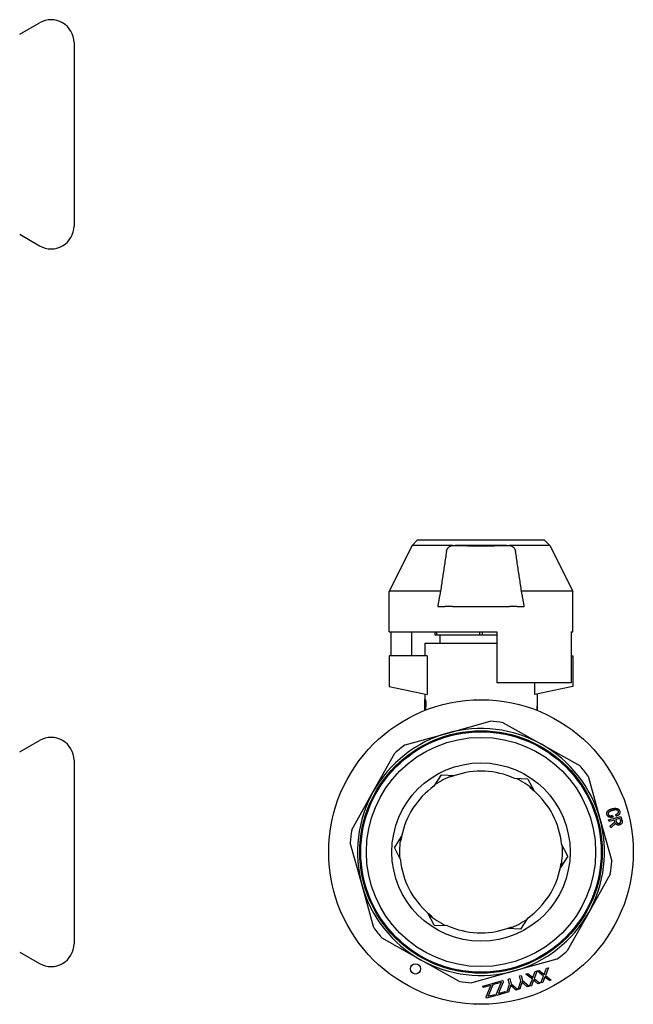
# Model space of a CAD drawing. Header units: millimetres. Extents: x 55 to 3500, y 1 to 371.
# Tile 11 of 11: x 378 to 499, y 170 to 364. Entities that reach past the tile are written whole.
import ezdxf

# ---------------------------------------------------------------- set-up
doc = ezdxf.new("R2010")
doc.units = ezdxf.units.MM
doc.layers.add('DETAIL', color=2, linetype='Continuous')

msp = doc.modelspace()

# ---------------------------------------------------------------- linework, layer by layer
at = {"layer": 'DETAIL'}
for p, q in [((378.41, 360.86), (382.33, 363.13)), ((389.08, 359.23), (389.08, 323.23)), ((378.41, 321.6), (382.33, 319.33)), ((456.48, 261.54), (455.48, 260.54)), ((481.48, 261.54), (456.48, 261.54)), ((481.48, 261.54), (482.48, 260.54)), ((455.48, 260.54), (450.98, 251.54)), ((463.44, 260.54), (455.48, 260.54)), ((463.44, 260.54), (463.67, 260.54)), ((463.67, 260.54), (463.88, 260.54)), ((474.08, 260.54), (463.88, 260.54)), ((474.08, 260.54), (474.29, 260.54)), ((474.29, 260.54), (474.52, 260.54)), ((482.48, 260.54), (474.52, 260.54)), ((482.48, 260.54), (486.98, 251.54)), ((461.03, 251.54), (450.98, 251.54)), ((450.98, 243.54), (450.98, 251.54)), ((486.98, 251.54), (476.94, 251.54)), ((486.98, 243.54), (486.98, 251.54)), ((460.48, 248.54), (461.9, 248.54)), ((463.4, 248.54), (461.9, 248.54)), ((463.4, 248.54), (474.56, 248.54)), ((476.07, 248.54), (474.56, 248.54)), ((476.07, 248.54), (477.48, 248.54)), ((450.98, 243.54), (472.08, 243.54)), ((451.25, 243.54), (451.25, 238.84)), ((455.33, 243.54), (455.33, 238.84)), ((459.98, 242.94), (459.98, 243.54)), ((460.24, 242.94), (459.98, 242.94)), ((460.24, 243.54), (460.24, 242.94)), ((468.73, 242.94), (460.24, 242.94)), ((460.98, 241.34), (460.98, 242.94)), ((468.73, 242.94), (468.73, 243.54)), ((469.24, 242.94), (468.73, 242.94)), ((469.24, 243.54), (469.24, 242.94)), ((472.08, 242.94), (469.24, 242.94)), ((472.08, 243.54), (472.08, 233.54)), ((486.71, 243.54), (486.71, 233.54)), ((486.71, 243.54), (486.98, 243.54)), ((457.98, 241.34), (472.08, 241.34)), ((457.98, 241.34), (457.98, 238.84)), ((458.4, 238.84), (450.98, 238.84)), ((450.98, 238.84), (450.98, 232.84)), ((458.4, 238.84), (458.4, 231.25)), ((486.71, 238.84), (486.98, 238.84)), ((486.98, 238.84), (486.98, 232.84)), ((450.98, 232.84), (458.4, 231.25)), ((486.71, 233.54), (472.08, 233.54)), ((479.57, 231.25), (479.57, 233.54)), ((486.98, 232.84), (479.57, 231.25)), ((457.97, 230.27), (458.01, 230.27)), ((457.97, 228.14), (457.97, 230.27)), ((457.98, 231.34), (457.98, 230.27)), ((458.01, 230.27), (458.02, 230.27)), ((479.98, 231.34), (479.98, 229.08)), ((457.98, 229.94), (457.98, 228.89)), ((457.98, 229.94), (458.01, 229.94)), ((457.98, 228.89), (458.01, 228.89)), ((457.98, 228.56), (457.98, 228.14)), ((457.98, 228.56), (458.01, 228.56)), ((457.99, 229.94), (457.99, 228.89)), ((457.99, 228.56), (457.99, 228.15)), ((458.05, 228.61), (458.06, 228.61)), ((458.13, 229.41), (458.14, 229.41)), ((479.98, 229.08), (479.98, 228.14)), ((462.44, 223.69), (470.78, 226.03)), ((473.32, 225.72), (480.87, 221.48)), ((454.1, 221.35), (462.44, 223.69)), ((378.41, 219.98), (382.33, 222.24)), ((480.87, 221.48), (488.42, 217.24)), ((447.84, 212.22), (452.09, 219.77)), ((389.08, 218.34), (389.08, 182.34)), ((461.17, 215.48), (459.74, 213.25)), ((461.17, 215.48), (463.82, 215.35)), ((463.11, 215.09), (462.78, 215.09)), ((478.19, 214.67), (475.54, 214.8)), ((478.19, 214.67), (479.4, 212.32)), ((490, 215.23), (492.33, 206.89)), ((478.82, 212.8), (478.66, 213.09)), ((443.6, 204.68), (447.84, 212.22)), ((492.33, 206.89), (494.67, 198.55)), ((494.03, 206.65), (496.46, 207.33)), ((494.8, 207.53), (494.9, 207.2)), ((495.51, 207.37), (495.42, 207.7)), ((496.3, 206.94), (495.43, 206.69)), ((496.39, 206.62), (496.3, 206.94)), ((496.46, 207.33), (496.66, 206.62)), ((494.13, 206.33), (494.03, 206.65)), ((495.18, 206.62), (494.13, 206.33)), ((494.37, 205.46), (495.28, 206.26)), ((494.47, 205.1), (494.37, 205.46)), ((495.41, 205.95), (494.47, 205.1)), ((495.28, 206.26), (495.18, 206.62)), ((495.43, 206.69), (495.54, 206.29)), ((451.97, 201.15), (453.4, 203.37)), ((445.63, 193.8), (443.3, 202.14)), ((451.97, 201.15), (453.18, 198.79)), ((453.27, 202.63), (453.11, 202.35)), ((486, 199.54), (484.78, 201.89)), ((486, 199.54), (484.57, 197.31)), ((484.69, 198.05), (484.86, 198.34)), ((494.37, 196.01), (490.12, 188.46)), ((447.97, 185.46), (445.63, 193.8)), ((459.78, 186.01), (458.57, 188.36)), ((459.14, 187.88), (459.31, 187.6)), ((490.12, 188.46), (485.88, 180.91)), ((459.78, 186.01), (462.42, 185.89)), ((474.85, 185.59), (475.18, 185.59)), ((476.79, 185.21), (478.22, 187.43)), ((476.79, 185.21), (474.15, 185.33)), ((457.1, 179.2), (449.55, 183.45)), ((378.41, 180.71), (382.33, 178.44)), ((464.65, 174.96), (457.1, 179.2)), ((483.87, 179.33), (475.53, 176.99)), ((475.53, 176.99), (467.19, 174.65)), ((476.53, 176.03), (476.85, 176.12)), ((476.82, 175.01), (476.53, 176.03)), ((476.85, 176.12), (477.13, 175.1)), ((477.8, 176.38), (478.19, 176.49)), ((479.06, 175.37), (477.8, 176.38)), ((478.19, 176.49), (479.03, 175.81)), ((479.24, 175.89), (479.61, 176.89)), ((479.99, 177), (479.41, 175.49)), ((479.61, 176.89), (479.99, 177)), ((480.02, 177), (480.41, 177.11)), ((481.28, 175.99), (480.02, 177)), ((480.41, 177.11), (481.25, 176.43)), ((480.75, 174.63), (481.28, 175.99)), ((481.46, 176.51), (481.83, 177.51)), ((482.21, 177.62), (481.64, 176.11)), ((481.64, 176.11), (482.77, 175.2)), ((481.83, 177.51), (482.21, 177.62)), ((469.34, 174.01), (471.23, 174.54)), ((469.42, 173.73), (469.34, 174.01)), ((470.95, 174.16), (469.42, 173.73)), ((471.32, 174.25), (470.52, 172.37)), ((470.85, 173.95), (470.95, 174.16)), ((471.23, 174.54), (471.32, 174.25)), ((471.38, 174.58), (473.27, 175.11)), ((471.46, 174.3), (471.38, 174.58)), ((472.99, 174.73), (471.46, 174.3)), ((472.01, 172.48), (472.89, 174.52)), ((473.35, 174.82), (472.56, 172.94)), ((472.89, 174.52), (472.99, 174.73)), ((473.27, 175.11), (473.35, 174.82)), ((474.03, 172.75), (474.6, 174.39)), ((474.31, 175.4), (474.63, 175.49)), ((474.6, 174.39), (474.31, 175.4)), ((474.63, 175.49), (474.91, 174.48)), ((474.91, 174.48), (476.22, 173.36)), ((476.25, 173.37), (476.82, 175.01)), ((476.88, 174.31), (476.62, 173.47)), ((477.13, 175.1), (478.44, 173.98)), ((478.06, 173.88), (477.38, 174.46)), ((478.44, 173.98), (478.06, 173.88)), ((478.53, 174.01), (479.06, 175.37)), ((478.88, 174.1), (478.53, 174.01)), ((479.18, 174.87), (478.88, 174.1)), ((479.41, 175.49), (480.55, 174.57)), ((480.17, 174.47), (479.57, 174.96)), ((480.55, 174.57), (480.17, 174.47)), ((481.1, 174.73), (480.75, 174.63)), ((481.4, 175.5), (481.1, 174.73)), ((482.4, 175.09), (481.79, 175.58)), ((482.77, 175.2), (482.4, 175.09)), ((469.97, 171.91), (470.85, 173.95)), ((471.77, 172.11), (470.05, 171.63)), ((470.35, 172.02), (471.69, 172.39)), ((471.69, 172.39), (471.77, 172.11)), ((472.09, 172.2), (472.01, 172.48)), ((473.8, 172.68), (472.09, 172.2)), ((472.39, 172.59), (473.72, 172.96)), ((473.72, 172.96), (473.8, 172.68)), ((474.4, 172.85), (474.03, 172.75)), ((474.66, 173.68), (474.4, 172.85)), ((475.84, 173.25), (475.16, 173.84)), ((476.22, 173.36), (475.84, 173.25)), ((476.62, 173.47), (476.25, 173.37)), ((470.05, 171.63), (469.97, 171.91))]:
    msp.add_line(p, q, dxfattribs=at)
at = {"layer": 'DETAIL', "flags": 128}
for points in [[(462.2, 259.32), (462.15, 258.99), (462.1, 258.67), (462.05, 258.35), (462, 258.02), (461.95, 257.7), (461.9, 257.37), (461.85, 257.05), (461.8, 256.73), (461.76, 256.4), (461.71, 256.08), (461.66, 255.75), (461.61, 255.43), (461.56, 255.11), (461.51, 254.78), (461.46, 254.46), (461.42, 254.13), (461.37, 253.81), (461.32, 253.49), (461.27, 253.16), (461.22, 252.84), (461.17, 252.51), (461.13, 252.19), (461.08, 251.87), (461.03, 251.54)], [(462.2, 259.32), (462.21, 259.39), (462.22, 259.46), (462.24, 259.53), (462.27, 259.61), (462.3, 259.68), (462.33, 259.75), (462.36, 259.82), (462.4, 259.89), (462.45, 259.95), (462.5, 260.02), (462.55, 260.08), (462.6, 260.14), (462.66, 260.19), (462.72, 260.25), (462.79, 260.29), (462.86, 260.34), (462.92, 260.38), (463, 260.41), (463.07, 260.45), (463.14, 260.47), (463.22, 260.5), (463.29, 260.52), (463.37, 260.53), (463.44, 260.54)], [(463.88, 260.54), (464.28, 260.53), (464.68, 260.51), (465.09, 260.5), (465.51, 260.49), (465.93, 260.48), (466.36, 260.47), (466.79, 260.47), (467.22, 260.46), (467.66, 260.46), (468.1, 260.45), (468.54, 260.45), (468.98, 260.45), (469.43, 260.45), (469.87, 260.45), (470.31, 260.46), (470.75, 260.46), (471.18, 260.47), (471.61, 260.47), (472.04, 260.48), (472.46, 260.49), (472.88, 260.5), (473.29, 260.51), (473.69, 260.53), (474.08, 260.54)], [(474.52, 260.54), (474.6, 260.53), (474.67, 260.52), (474.75, 260.5), (474.82, 260.47), (474.9, 260.45), (474.97, 260.42), (475.04, 260.38), (475.11, 260.34), (475.18, 260.3), (475.24, 260.25), (475.3, 260.2), (475.36, 260.14), (475.42, 260.08), (475.47, 260.02), (475.52, 259.96), (475.56, 259.89), (475.6, 259.82), (475.64, 259.75), (475.67, 259.68), (475.7, 259.61), (475.72, 259.54), (475.74, 259.46), (475.76, 259.39), (475.77, 259.32)], [(476.94, 251.54), (476.89, 251.87), (476.84, 252.19), (476.79, 252.51), (476.74, 252.84), (476.7, 253.16), (476.65, 253.49), (476.6, 253.81), (476.55, 254.13), (476.5, 254.46), (476.45, 254.78), (476.41, 255.11), (476.36, 255.43), (476.31, 255.75), (476.26, 256.08), (476.21, 256.4), (476.16, 256.73), (476.11, 257.05), (476.07, 257.37), (476.02, 257.7), (475.97, 258.02), (475.92, 258.35), (475.87, 258.67), (475.82, 258.99), (475.77, 259.32)], [(461.03, 251.54), (461.01, 251.42), (460.99, 251.29), (460.96, 251.17), (460.94, 251.04), (460.92, 250.92), (460.89, 250.79), (460.87, 250.67), (460.85, 250.54), (460.83, 250.42), (460.8, 250.29), (460.78, 250.17), (460.76, 250.04), (460.73, 249.92), (460.71, 249.79), (460.69, 249.67), (460.67, 249.54), (460.64, 249.42), (460.62, 249.29), (460.6, 249.17), (460.57, 249.04), (460.55, 248.92), (460.53, 248.79), (460.51, 248.67), (460.48, 248.54)], [(477.48, 248.54), (477.46, 248.67), (477.44, 248.79), (477.42, 248.92), (477.39, 249.04), (477.37, 249.17), (477.35, 249.29), (477.32, 249.42), (477.3, 249.54), (477.28, 249.67), (477.26, 249.79), (477.23, 249.92), (477.21, 250.04), (477.19, 250.17), (477.16, 250.29), (477.14, 250.42), (477.12, 250.54), (477.1, 250.67), (477.07, 250.79), (477.05, 250.92), (477.03, 251.04), (477.01, 251.17), (476.98, 251.29), (476.96, 251.42), (476.94, 251.54)], [(458.01, 230.27), (458.02, 230.27), (458.03, 230.26), (458.03, 230.26), (458.04, 230.25), (458.04, 230.24), (458.05, 230.22), (458.06, 230.21), (458.06, 230.18), (458.07, 230.16), (458.08, 230.13), (458.09, 230.1), (458.09, 230.06), (458.1, 230.02), (458.11, 229.98), (458.11, 229.93), (458.12, 229.88), (458.12, 229.82), (458.13, 229.77), (458.13, 229.71), (458.13, 229.65), (458.13, 229.59), (458.13, 229.53), (458.13, 229.47), (458.13, 229.41)], [(458.02, 230.27), (458.03, 230.27), (458.03, 230.26), (458.04, 230.26), (458.05, 230.25), (458.05, 230.24), (458.06, 230.22), (458.07, 230.21), (458.07, 230.18), (458.08, 230.16), (458.09, 230.13), (458.1, 230.1), (458.1, 230.06), (458.11, 230.02), (458.12, 229.98), (458.12, 229.93), (458.13, 229.88), (458.13, 229.82), (458.14, 229.77), (458.14, 229.71), (458.14, 229.65), (458.14, 229.59), (458.14, 229.53), (458.14, 229.48), (458.14, 229.41)], [(458.08, 229.41), (458.08, 229.45), (458.08, 229.49), (458.08, 229.53), (458.07, 229.57), (458.07, 229.61), (458.07, 229.64), (458.07, 229.68), (458.07, 229.71), (458.06, 229.75), (458.06, 229.78), (458.06, 229.8), (458.05, 229.83), (458.05, 229.85), (458.04, 229.87), (458.04, 229.88), (458.04, 229.89), (458.03, 229.91), (458.03, 229.91), (458.02, 229.92), (458.02, 229.93), (458.02, 229.93), (458.01, 229.93), (458.01, 229.94), (458.01, 229.94)], [(458.01, 228.89), (458.02, 228.9), (458.02, 228.9), (458.02, 228.9), (458.03, 228.91), (458.03, 228.91), (458.04, 228.92), (458.04, 228.94), (458.04, 228.95), (458.05, 228.96), (458.05, 228.98), (458.05, 229), (458.06, 229.02), (458.06, 229.04), (458.06, 229.07), (458.07, 229.1), (458.07, 229.13), (458.07, 229.16), (458.07, 229.19), (458.07, 229.23), (458.08, 229.26), (458.08, 229.3), (458.08, 229.33), (458.08, 229.36), (458.08, 229.41)], [(458.03, 228.16), (458.03, 228.18), (458.03, 228.2), (458.03, 228.21), (458.03, 228.23), (458.03, 228.25), (458.02, 228.26), (458.02, 228.28), (458.02, 228.3), (458.02, 228.31), (458.02, 228.33), (458.02, 228.35), (458.02, 228.36), (458.02, 228.38), (458.02, 228.4), (458.02, 228.41), (458.02, 228.43), (458.02, 228.44), (458.02, 228.46), (458.02, 228.48), (458.01, 228.49), (458.01, 228.51), (458.01, 228.53), (458.01, 228.54), (458.01, 228.56)], [(458.13, 229.41), (458.13, 229.35), (458.13, 229.31), (458.13, 229.27), (458.13, 229.23), (458.13, 229.18), (458.13, 229.14), (458.13, 229.09), (458.12, 229.05), (458.12, 229.01), (458.12, 228.97), (458.11, 228.93), (458.11, 228.9), (458.11, 228.86), (458.1, 228.83), (458.1, 228.8), (458.09, 228.77), (458.09, 228.74), (458.08, 228.72), (458.08, 228.69), (458.07, 228.67), (458.07, 228.65), (458.06, 228.64), (458.06, 228.63), (458.05, 228.61)], [(458.05, 228.61), (458.05, 228.6), (458.05, 228.58), (458.05, 228.56), (458.05, 228.54), (458.05, 228.52), (458.06, 228.51), (458.06, 228.49), (458.06, 228.47), (458.06, 228.45), (458.06, 228.43), (458.06, 228.42), (458.06, 228.4), (458.06, 228.38), (458.06, 228.36), (458.07, 228.34), (458.07, 228.33), (458.07, 228.31), (458.07, 228.29), (458.07, 228.27), (458.07, 228.25), (458.07, 228.24), (458.07, 228.22), (458.08, 228.2), (458.08, 228.18)], [(458.14, 229.41), (458.14, 229.35), (458.14, 229.31), (458.14, 229.27), (458.14, 229.22), (458.14, 229.18), (458.14, 229.14), (458.14, 229.09), (458.13, 229.05), (458.13, 229.01), (458.13, 228.97), (458.12, 228.93), (458.12, 228.9), (458.12, 228.86), (458.11, 228.83), (458.11, 228.8), (458.1, 228.77), (458.1, 228.74), (458.09, 228.72), (458.09, 228.69), (458.08, 228.67), (458.08, 228.66), (458.07, 228.64), (458.07, 228.63), (458.06, 228.61)], [(458.06, 228.61), (458.06, 228.6), (458.06, 228.58), (458.06, 228.56), (458.06, 228.54), (458.06, 228.52), (458.07, 228.51), (458.07, 228.49), (458.07, 228.47), (458.07, 228.45), (458.07, 228.44), (458.07, 228.42), (458.07, 228.4), (458.07, 228.38), (458.07, 228.36), (458.08, 228.35), (458.08, 228.33), (458.08, 228.31), (458.08, 228.29), (458.08, 228.27), (458.08, 228.26), (458.08, 228.24), (458.08, 228.22), (458.09, 228.2), (458.09, 228.19)], [(479.98, 229.08), (479.98, 229.08), (479.98, 229.07), (479.98, 229.06), (479.98, 229.05), (479.98, 229.03), (479.98, 229.01), (479.98, 228.99), (479.97, 228.96), (479.97, 228.93), (479.97, 228.89), (479.97, 228.86), (479.96, 228.81), (479.96, 228.77), (479.96, 228.73), (479.95, 228.68), (479.95, 228.63), (479.95, 228.57), (479.95, 228.52), (479.94, 228.46), (479.94, 228.4), (479.94, 228.35), (479.94, 228.28), (479.94, 228.22), (479.94, 228.16)], [(493.71, 207.66), (493.7, 207.73), (493.69, 207.8), (493.68, 207.87), (493.69, 207.94), (493.7, 208.01), (493.71, 208.08), (493.73, 208.14), (493.76, 208.21), (493.79, 208.27), (493.83, 208.33), (493.87, 208.38), (493.92, 208.43), (493.97, 208.48), (494.02, 208.53), (494.08, 208.57), (494.14, 208.6), (494.2, 208.64), (494.26, 208.67), (494.32, 208.7), (494.39, 208.73), (494.45, 208.75), (494.52, 208.77), (494.59, 208.79), (494.65, 208.81)], [(494.65, 208.81), (494.73, 208.83), (494.8, 208.85), (494.87, 208.87), (494.95, 208.88), (495.02, 208.89), (495.1, 208.91), (495.18, 208.91), (495.25, 208.92), (495.33, 208.92), (495.4, 208.92), (495.48, 208.91), (495.56, 208.9), (495.63, 208.88), (495.7, 208.86), (495.77, 208.83), (495.84, 208.8), (495.91, 208.76), (495.97, 208.72), (496.03, 208.67), (496.08, 208.61), (496.12, 208.55), (496.16, 208.48), (496.19, 208.41), (496.22, 208.34)], [(494.9, 207.2), (494.84, 207.19), (494.78, 207.18), (494.72, 207.16), (494.66, 207.16), (494.6, 207.15), (494.54, 207.14), (494.48, 207.14), (494.43, 207.14), (494.37, 207.14), (494.31, 207.15), (494.25, 207.16), (494.19, 207.17), (494.13, 207.19), (494.08, 207.22), (494.03, 207.25), (493.98, 207.28), (493.93, 207.32), (493.89, 207.36), (493.85, 207.4), (493.81, 207.45), (493.78, 207.5), (493.75, 207.55), (493.73, 207.61), (493.71, 207.66)], [(494.77, 208.49), (494.72, 208.48), (494.67, 208.47), (494.62, 208.45), (494.58, 208.43), (494.53, 208.42), (494.48, 208.4), (494.43, 208.38), (494.39, 208.36), (494.34, 208.34), (494.29, 208.31), (494.25, 208.29), (494.21, 208.26), (494.16, 208.23), (494.12, 208.2), (494.09, 208.16), (494.05, 208.13), (494.02, 208.08), (494, 208.04), (493.98, 207.99), (493.96, 207.94), (493.95, 207.89), (493.95, 207.84), (493.95, 207.79), (493.96, 207.74)], [(493.96, 207.74), (493.98, 207.7), (494, 207.67), (494.02, 207.63), (494.04, 207.6), (494.07, 207.57), (494.1, 207.55), (494.14, 207.53), (494.17, 207.51), (494.21, 207.49), (494.25, 207.48), (494.29, 207.47), (494.33, 207.46), (494.37, 207.46), (494.41, 207.46), (494.45, 207.46), (494.49, 207.46), (494.53, 207.47), (494.57, 207.48), (494.61, 207.48), (494.65, 207.49), (494.69, 207.5), (494.73, 207.51), (494.77, 207.52), (494.8, 207.53)], [(495.96, 208.29), (495.94, 208.34), (495.91, 208.39), (495.88, 208.43), (495.84, 208.47), (495.8, 208.51), (495.75, 208.53), (495.7, 208.56), (495.65, 208.58), (495.59, 208.59), (495.54, 208.6), (495.48, 208.6), (495.43, 208.61), (495.37, 208.6), (495.32, 208.6), (495.26, 208.6), (495.21, 208.59), (495.15, 208.58), (495.1, 208.57), (495.04, 208.56), (494.99, 208.55), (494.93, 208.54), (494.88, 208.52), (494.83, 208.51), (494.77, 208.49)], [(495.42, 207.7), (495.46, 207.71), (495.49, 207.72), (495.53, 207.73), (495.56, 207.75), (495.6, 207.76), (495.63, 207.77), (495.67, 207.79), (495.7, 207.81), (495.73, 207.82), (495.76, 207.84), (495.79, 207.86), (495.82, 207.89), (495.85, 207.91), (495.88, 207.94), (495.9, 207.97), (495.92, 208), (495.94, 208.03), (495.96, 208.06), (495.97, 208.1), (495.97, 208.14), (495.97, 208.17), (495.97, 208.21), (495.97, 208.25), (495.96, 208.29)], [(496.22, 208.34), (496.23, 208.29), (496.24, 208.23), (496.24, 208.18), (496.24, 208.12), (496.24, 208.06), (496.23, 208.01), (496.22, 207.95), (496.2, 207.9), (496.18, 207.85), (496.15, 207.8), (496.12, 207.75), (496.09, 207.7), (496.05, 207.66), (496.01, 207.62), (495.97, 207.58), (495.92, 207.55), (495.88, 207.52), (495.83, 207.49), (495.78, 207.47), (495.73, 207.44), (495.67, 207.42), (495.62, 207.41), (495.57, 207.39), (495.51, 207.37)], [(496.18, 205.65), (496.14, 205.64), (496.11, 205.64), (496.07, 205.63), (496.03, 205.62), (496, 205.62), (495.96, 205.62), (495.92, 205.62), (495.88, 205.62), (495.85, 205.63), (495.81, 205.63), (495.77, 205.64), (495.74, 205.66), (495.7, 205.67), (495.67, 205.69), (495.64, 205.71), (495.61, 205.73), (495.58, 205.75), (495.55, 205.77), (495.52, 205.8), (495.49, 205.82), (495.47, 205.85), (495.45, 205.88), (495.43, 205.91), (495.41, 205.95)], [(495.54, 206.29), (495.55, 206.26), (495.56, 206.23), (495.57, 206.21), (495.59, 206.18), (495.6, 206.15), (495.62, 206.13), (495.63, 206.1), (495.65, 206.08), (495.67, 206.06), (495.69, 206.04), (495.72, 206.02), (495.74, 206), (495.77, 205.99), (495.8, 205.98), (495.82, 205.97), (495.85, 205.96), (495.88, 205.96), (495.91, 205.95), (495.94, 205.95), (495.97, 205.96), (496, 205.96), (496.03, 205.97), (496.06, 205.97), (496.09, 205.98)], [(496.09, 205.98), (496.12, 205.99), (496.15, 206), (496.18, 206.01), (496.21, 206.03), (496.24, 206.05), (496.27, 206.07), (496.3, 206.09), (496.32, 206.11), (496.34, 206.14), (496.36, 206.16), (496.38, 206.19), (496.39, 206.22), (496.4, 206.26), (496.41, 206.29), (496.42, 206.32), (496.42, 206.35), (496.42, 206.39), (496.42, 206.42), (496.42, 206.46), (496.41, 206.49), (496.41, 206.52), (496.4, 206.56), (496.39, 206.59), (496.39, 206.62)], [(496.66, 206.62), (496.67, 206.57), (496.68, 206.52), (496.69, 206.47), (496.7, 206.42), (496.7, 206.37), (496.71, 206.32), (496.7, 206.26), (496.7, 206.21), (496.69, 206.16), (496.68, 206.11), (496.67, 206.06), (496.65, 206.01), (496.63, 205.97), (496.6, 205.92), (496.57, 205.88), (496.54, 205.85), (496.5, 205.81), (496.46, 205.78), (496.42, 205.75), (496.37, 205.73), (496.32, 205.71), (496.28, 205.69), (496.23, 205.67), (496.18, 205.65)], [(481.25, 176.43), (481.26, 176.42), (481.26, 176.42), (481.27, 176.41), (481.28, 176.41), (481.28, 176.4), (481.29, 176.4), (481.3, 176.39), (481.3, 176.39), (481.31, 176.38), (481.31, 176.38), (481.32, 176.37), (481.33, 176.37), (481.33, 176.36), (481.34, 176.35), (481.35, 176.35), (481.35, 176.34), (481.36, 176.34), (481.36, 176.33), (481.37, 176.33), (481.38, 176.32), (481.38, 176.32), (481.39, 176.31), (481.39, 176.3), (481.4, 176.3)], [(481.4, 176.3), (481.4, 176.31), (481.41, 176.32), (481.41, 176.33), (481.41, 176.33), (481.41, 176.34), (481.42, 176.35), (481.42, 176.36), (481.42, 176.37), (481.42, 176.38), (481.43, 176.39), (481.43, 176.4), (481.43, 176.4), (481.43, 176.41), (481.44, 176.42), (481.44, 176.43), (481.44, 176.44), (481.44, 176.45), (481.45, 176.46), (481.45, 176.47), (481.45, 176.48), (481.46, 176.48), (481.46, 176.49), (481.46, 176.5), (481.46, 176.51)], [(474.81, 174.18), (474.8, 174.16), (474.79, 174.14), (474.79, 174.11), (474.78, 174.09), (474.78, 174.07), (474.77, 174.05), (474.77, 174.03), (474.76, 174.01), (474.76, 173.99), (474.75, 173.97), (474.74, 173.95), (474.74, 173.93), (474.73, 173.91), (474.73, 173.89), (474.72, 173.87), (474.71, 173.85), (474.71, 173.83), (474.7, 173.81), (474.69, 173.78), (474.69, 173.76), (474.68, 173.74), (474.68, 173.72), (474.67, 173.7), (474.66, 173.68)], [(475.16, 173.84), (475.15, 173.85), (475.13, 173.87), (475.12, 173.88), (475.1, 173.9), (475.09, 173.91), (475.07, 173.92), (475.06, 173.94), (475.04, 173.95), (475.03, 173.96), (475.01, 173.98), (475, 173.99), (474.98, 174.01), (474.97, 174.02), (474.95, 174.03), (474.94, 174.05), (474.92, 174.06), (474.91, 174.08), (474.89, 174.09), (474.88, 174.11), (474.86, 174.12), (474.85, 174.13), (474.83, 174.15), (474.82, 174.16), (474.81, 174.18)], [(477.03, 174.8), (477.02, 174.78), (477.02, 174.76), (477.01, 174.74), (477.01, 174.72), (477, 174.7), (476.99, 174.68), (476.99, 174.65), (476.98, 174.63), (476.98, 174.61), (476.97, 174.59), (476.97, 174.57), (476.96, 174.55), (476.95, 174.53), (476.95, 174.51), (476.94, 174.49), (476.94, 174.47), (476.93, 174.45), (476.92, 174.43), (476.92, 174.41), (476.91, 174.39), (476.9, 174.37), (476.9, 174.35), (476.89, 174.33), (476.88, 174.31)], [(477.38, 174.46), (477.37, 174.48), (477.35, 174.49), (477.34, 174.5), (477.32, 174.52), (477.31, 174.53), (477.29, 174.55), (477.28, 174.56), (477.26, 174.57), (477.25, 174.59), (477.23, 174.6), (477.22, 174.62), (477.2, 174.63), (477.19, 174.64), (477.17, 174.66), (477.16, 174.67), (477.14, 174.69), (477.13, 174.7), (477.11, 174.71), (477.1, 174.73), (477.09, 174.74), (477.07, 174.76), (477.06, 174.77), (477.04, 174.79), (477.03, 174.8)], [(479.03, 175.81), (479.04, 175.8), (479.04, 175.8), (479.05, 175.79), (479.05, 175.79), (479.06, 175.78), (479.07, 175.77), (479.07, 175.77), (479.08, 175.76), (479.09, 175.76), (479.09, 175.75), (479.1, 175.75), (479.11, 175.74), (479.11, 175.74), (479.12, 175.73), (479.12, 175.73), (479.13, 175.72), (479.14, 175.71), (479.14, 175.71), (479.15, 175.7), (479.15, 175.7), (479.16, 175.69), (479.17, 175.69), (479.17, 175.68), (479.18, 175.68)], [(479.18, 175.68), (479.18, 175.68), (479.18, 175.69), (479.19, 175.7), (479.19, 175.71), (479.19, 175.72), (479.19, 175.73), (479.2, 175.74), (479.2, 175.75), (479.2, 175.76), (479.2, 175.76), (479.21, 175.77), (479.21, 175.78), (479.21, 175.79), (479.21, 175.8), (479.22, 175.81), (479.22, 175.82), (479.22, 175.83), (479.23, 175.83), (479.23, 175.84), (479.23, 175.85), (479.23, 175.86), (479.24, 175.87), (479.24, 175.88), (479.24, 175.89)], [(479.29, 175.2), (479.29, 175.19), (479.28, 175.17), (479.28, 175.16), (479.28, 175.14), (479.27, 175.13), (479.27, 175.12), (479.26, 175.1), (479.26, 175.09), (479.25, 175.08), (479.25, 175.06), (479.25, 175.05), (479.24, 175.04), (479.24, 175.02), (479.23, 175.01), (479.23, 174.99), (479.22, 174.98), (479.22, 174.97), (479.21, 174.95), (479.21, 174.94), (479.2, 174.93), (479.2, 174.91), (479.19, 174.9), (479.18, 174.89), (479.18, 174.87)], [(479.57, 174.96), (479.56, 174.97), (479.54, 174.98), (479.53, 174.99), (479.52, 175), (479.51, 175.01), (479.5, 175.02), (479.49, 175.03), (479.47, 175.04), (479.46, 175.05), (479.45, 175.06), (479.44, 175.07), (479.43, 175.08), (479.42, 175.09), (479.4, 175.1), (479.39, 175.11), (479.38, 175.12), (479.37, 175.13), (479.36, 175.14), (479.35, 175.15), (479.34, 175.16), (479.33, 175.17), (479.31, 175.18), (479.3, 175.19), (479.29, 175.2)], [(481.52, 175.82), (481.51, 175.81), (481.51, 175.8), (481.5, 175.78), (481.5, 175.77), (481.49, 175.75), (481.49, 175.74), (481.49, 175.73), (481.48, 175.71), (481.48, 175.7), (481.47, 175.69), (481.47, 175.67), (481.46, 175.66), (481.46, 175.64), (481.45, 175.63), (481.45, 175.62), (481.44, 175.6), (481.44, 175.59), (481.43, 175.58), (481.43, 175.56), (481.42, 175.55), (481.42, 175.54), (481.41, 175.52), (481.41, 175.51), (481.4, 175.5)], [(481.79, 175.58), (481.78, 175.59), (481.77, 175.6), (481.75, 175.61), (481.74, 175.62), (481.73, 175.63), (481.72, 175.64), (481.71, 175.65), (481.7, 175.66), (481.68, 175.67), (481.67, 175.68), (481.66, 175.69), (481.65, 175.7), (481.64, 175.71), (481.63, 175.72), (481.61, 175.73), (481.6, 175.74), (481.59, 175.75), (481.58, 175.76), (481.57, 175.77), (481.56, 175.78), (481.55, 175.79), (481.54, 175.8), (481.53, 175.81), (481.52, 175.82)], [(470.52, 172.37), (470.51, 172.36), (470.51, 172.34), (470.5, 172.33), (470.49, 172.31), (470.49, 172.3), (470.48, 172.28), (470.47, 172.27), (470.47, 172.25), (470.46, 172.24), (470.45, 172.22), (470.45, 172.21), (470.44, 172.19), (470.43, 172.18), (470.43, 172.16), (470.42, 172.15), (470.41, 172.14), (470.41, 172.12), (470.4, 172.11), (470.39, 172.09), (470.38, 172.08), (470.38, 172.06), (470.37, 172.05), (470.36, 172.03), (470.35, 172.02)], [(472.56, 172.94), (472.55, 172.93), (472.54, 172.91), (472.54, 172.9), (472.53, 172.88), (472.52, 172.87), (472.52, 172.85), (472.51, 172.84), (472.5, 172.82), (472.5, 172.81), (472.49, 172.79), (472.48, 172.78), (472.48, 172.77), (472.47, 172.75), (472.46, 172.74), (472.46, 172.72), (472.45, 172.71), (472.44, 172.69), (472.43, 172.68), (472.43, 172.66), (472.42, 172.65), (472.41, 172.63), (472.4, 172.62), (472.4, 172.6), (472.39, 172.59)]]:
    msp.add_lwpolyline(points, dxfattribs=at)
at = {"layer": 'DETAIL'}
for centre, radius in [((468.98, 200.34), 29.9), ((468.98, 200.34), 23.8), ((468.98, 200.34), 23.6), ((468.98, 200.34), 22.5), ((468.98, 200.34), 17.5), ((456.12, 177.39), 1)]:
    msp.add_circle(centre, radius, dxfattribs=at)
for centre, radius, start, end in [((384.58, 359.23), 4.5, 0, 120), ((384.58, 323.23), 4.5, 240, 0), ((468.98, 200.34), 24.25, 60.659, 105.659), ((468.98, 200.34), 25.75, 80.3118, 86.0061), ((384.58, 218.34), 4.5, 0, 120), ((468.98, 200.34), 24.25, 105.659, 150.659), ((468.98, 200.34), 25.75, 125.3118, 131.0061), ((468.98, 200.34), 24.25, 15.659, 60.659), ((468.98, 200.34), 25.75, 35.3118, 41.0061), ((468.98, 200.34), 16, 110.0907, 124.4942), ((468.98, 200.34), 15.87, 108.9923, 111.6998), ((468.98, 200.34), 15.88, 65.5927, 108.9923), ((468.98, 200.34), 16, 50.0907, 64.4942), ((468.98, 200.34), 15.88, 125.5927, 168.9923), ((468.98, 200.34), 15.87, 48.9923, 51.6998), ((468.98, 200.34), 24.25, 150.659, 195.659), ((468.98, 200.34), 15.88, 5.5927, 48.9923), ((468.98, 200.34), 24.25, 330.659, 15.659), ((468.98, 200.34), 25.75, 170.3118, 176.0061), ((468.98, 200.34), 16, 170.0907, 184.4942), ((468.98, 200.34), 15.88, 168.9923, 171.6998), ((468.98, 200.34), 16, 350.0907, 4.4942), ((468.98, 200.34), 15.88, 185.5927, 228.9923), ((468.98, 200.34), 15.88, 305.5927, 348.9923), ((468.98, 200.34), 15.87, 348.9923, 351.6998), ((468.98, 200.34), 25.75, 350.3118, 356.0061), ((468.98, 200.34), 24.25, 195.659, 240.659), ((468.98, 200.34), 15.87, 228.9923, 231.6998), ((468.98, 200.34), 16, 230.0907, 244.4942), ((468.98, 200.34), 24.25, 285.659, 330.659), ((468.98, 200.34), 15.88, 245.5927, 288.9923), ((468.98, 200.34), 15.87, 288.9923, 291.6998), ((468.98, 200.34), 16, 290.0907, 304.4942), ((468.98, 200.34), 25.75, 215.3118, 221.0061), ((384.58, 182.34), 4.5, 240, 0), ((468.98, 200.34), 25.75, 305.3118, 311.0061), ((468.98, 200.34), 24.25, 240.659, 285.659), ((468.98, 200.34), 25.75, 260.3118, 266.0061)]:
    msp.add_arc(centre, radius, start, end, dxfattribs=at)

doc.saveas('drawing.dxf')
